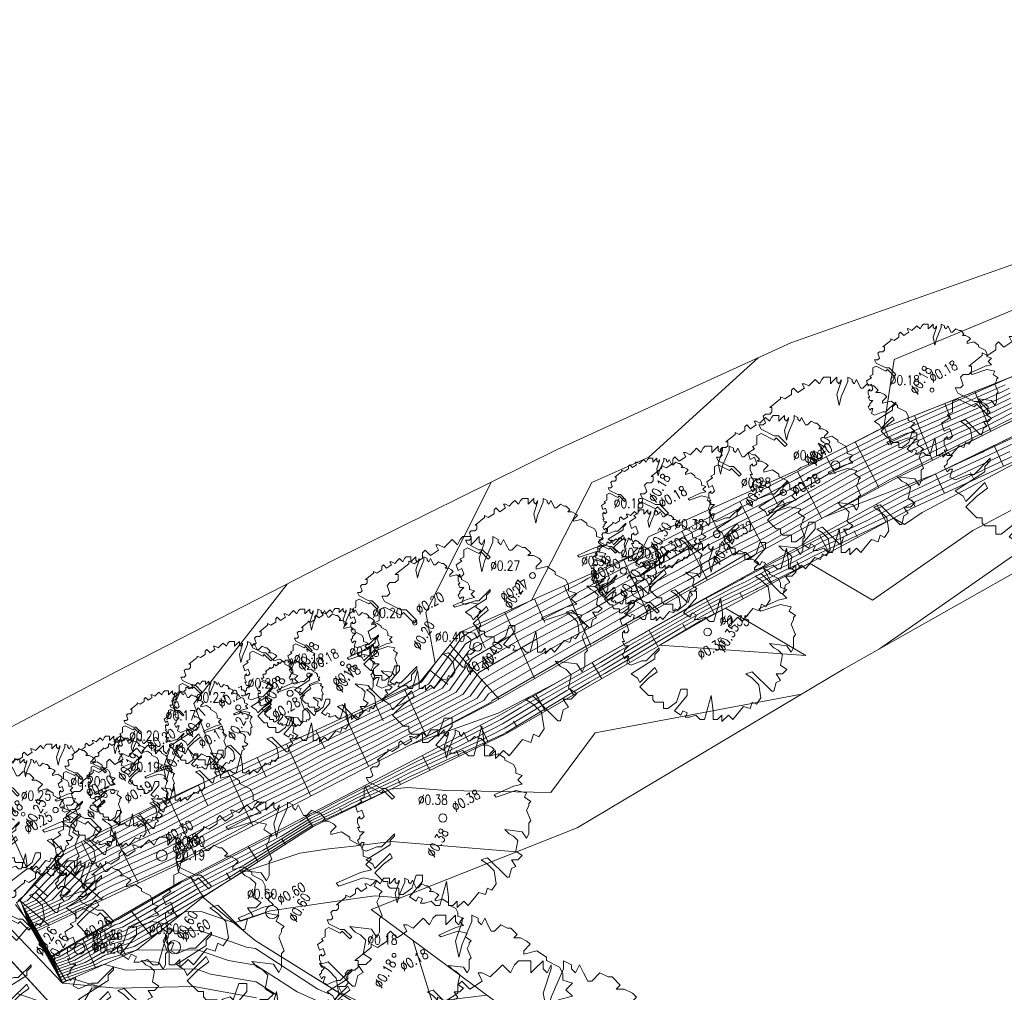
# Model space of a CAD drawing. Header units: metres. Extents: x 3490449 to 3490968, y 5754217 to 5754743.
# Tile 56 of 212: x 3490770 to 3490816, y 5754393 to 5754438. Entities that reach past the tile are written whole.
import ezdxf

# ---------------------------------------------------------------- set-up
doc = ezdxf.new("R2010")
doc.units = ezdxf.units.M
doc.header["$LTSCALE"] = 0.25
doc.linetypes.add('Kartierung-07$0$AUSGEZOGEN', pattern=[0])
for name, color, linetype, lineweight, true_color in [('Kartierung-07$0$$BOESCHUNG', 7, 'Continuous', 18, 0x82563a), ('Kartierung-07$0$$BRUCH', 7, 'Continuous', 18, 0x82563a), ('Kartierung-07$0$$HOEHEN_Haupt', 7, 'Continuous', 18, 0x82563a), ('Kartierung-07$0$$HOEHEN_Mittel', 7, 'Continuous', 18, 0x82563a), ('Kartierung-07$0$B_Baum', 7, 'Continuous', 18, 0x82563a), ('Kartierung-07$0$B_Befestigt', 7, 'Continuous', 18, 0x82563a), ('Kartierung-07$0$B_Boeschung_OK', 7, 'Continuous', 18, 0x82563a), ('Kartierung-07$0$B_Boeschung_UK', 7, 'Continuous', 18, 0x82563a), ('Kartierung-07$0$B_Boeschungschraffur', 7, 'Continuous', 18, 0x82563a), ('Kartierung-07$0$B_Gelaendeknick', 7, 'Continuous', 18, 0x82563a), ('Kartierung-07$0$B_Mauer', 7, 'Kartierung-07$0$AUSGEZOGEN', 18, 0x82563a), ('Kartierung-07$0$B_Schrift_Baum', 7, 'Continuous', 18, 0x82563a), ('Kartierung-07$0$B_Schrift_Baum_30Grad', 7, 'Continuous', 18, 0x82563a), ('Kartierung-07$0$B_Schrift_Baum_60Grad', 7, 'Continuous', 18, 0x82563a), ('Kartierung-07$0$Hilfe_DGM', 7, 'Continuous', 18, 0x82563a)]:
    doc.layers.add(name, color=color, linetype=linetype, lineweight=lineweight, true_color=true_color)
doc.styles.add('Kartierung-07$0$STANDARD', font='romans.shx', dxfattribs={"width": 0.8})

# ---------------------------------------------------------------- blocks, each defined once
blk = doc.blocks.new('Kartierung-07$0$B_Baum')
at = {"layer": 'Kartierung-07$0$B_Baum'}
blk.add_lwpolyline([(-0.4417, -0.1918), (-0.4667, -0.1793), (-0.4542, -0.1418), (-0.4667, -0.1418), (-0.4792, -0.1543), (-0.4917, -0.1293), (-0.4792, -0.1168), (-0.4792, -0.1043), (-0.4542, -0.0793), (-0.4792, -0.0793), (-0.4917, -0.0543), (-0.4792, -0.0543), (-0.4917, -0.0293), (-0.4917, -0.0043), (-0.4792, 0.0082), (-0.4792, -0.0043), (-0.4667, -0.0043), (-0.4542, 0.0082), (-0.4667, 0.0457), (-0.4917, 0.0332), (-0.5042, 0.0707), (-0.4667, 0.0957), (-0.4792, 0.1082), (-0.4542, 0.1207), (-0.4542, 0.1457), (-0.4542, 0.1707), (-0.4292, 0.1832), (-0.3542, 0.1457), (-0.3417, 0.1582), (-0.2917, 0.1082), (-0.2792, 0.1207), (-0.3292, 0.1707), (-0.3542, 0.1707), (-0.4292, 0.2082), (-0.4417, 0.2332), (-0.4167, 0.2332), (-0.4042, 0.2457), (-0.4167, 0.2832), (-0.4042, 0.2957), (-0.3792, 0.2957), (-0.3667, 0.3082), (-0.3667, 0.3332), (-0.3792, 0.3332), (-0.3167, 0.3832), (-0.3167, 0.3957), (-0.2917, 0.3832), (-0.2542, 0.4082), (-0.2542, 0.4332), (-0.2417, 0.4457), (-0.2167, 0.4207), (-0.1792, 0.4457), (-0.1917, 0.4707), (-0.1792, 0.4707), (-0.1542, 0.4582), (-0.1292, 0.4832), (-0.1167, 0.4957), (-0.0917, 0.4707), (-0.0792, 0.4957), (-0.0667, 0.5082), (-0.0292, 0.5082), (-0.0292, 0.4707), (-0.0167, 0.4832), (0.0083, 0.5082), (0.0083, 0.4832), (0.0208, 0.4707), (0.0333, 0.4957), (0.0333, 0.4832), (0.0083, 0.4082), (0.0208, 0.3457), (0.0333, 0.3957), (0.0708, 0.4832), (0.0708, 0.5082), (0.0958, 0.4957), (0.0958, 0.4832), (0.1083, 0.4707), (0.1208, 0.4957), (0.1333, 0.4707), (0.1458, 0.4457), (0.1583, 0.4457), (0.1833, 0.4707), (0.2083, 0.4582), (0.2208, 0.4582), (0.2458, 0.4332), (0.2333, 0.4207), (0.2583, 0.4207), (0.2833, 0.4082), (0.2958, 0.3957), (0.2708, 0.3707), (0.2708, 0.3582), (0.3208, 0.3707), (0.3583, 0.3457), (0.3583, 0.3332), (0.4083, 0.3082), (0.4208, 0.2832), (0.4208, 0.2582), (0.4583, 0.2457), (0.4333, 0.2207), (0.4583, 0.1957), (0.4083, 0.1832), (0.2958, 0.1332), (0.3083, 0.1207), (0.4208, 0.1582), (0.4833, 0.1457), (0.4708, 0.1207), (0.5083, 0.0957), (0.4958, 0.0832), (0.4958, 0.0707), (0.4833, 0.0457), (0.5083, -0.0168), (0.4958, -0.0293), (0.4958, -0.0918), (0.4833, -0.1168), (0.4583, -0.0793), (0.3583, -0.0668), (0.3833, -0.0918), (0.4083, -0.1043), (0.4333, -0.1293), (0.4208, -0.1918), (0.4583, -0.2168), (0.4333, -0.2418), (0.3958, -0.2418), (0.4208, -0.2793), (0.3958, -0.2918), (0.3833, -0.3418), (0.3708, -0.3418), (0.2583, -0.2293), (0.2208, -0.2418), (0.2583, -0.2668), (0.2958, -0.3043), (0.3083, -0.3793), (0.2833, -0.4168), (0.2583, -0.4043), (0.2458, -0.4418), (0.2083, -0.4293), (0.1458, -0.5043), (0.1208, -0.4793), (0.0833, -0.5168), (0.0833, -0.4793), (0.0583, -0.5043), (0.0333, -0.5043), (0.0333, -0.4543), (0.0208, -0.3668), (-0.0167, -0.5043), (-0.0417, -0.5043), (-0.0667, -0.4793), (-0.1042, -0.4918), (-0.1292, -0.4918), (-0.1167, -0.4668), (-0.1417, -0.4543), (-0.1542, -0.4793), (-0.1917, -0.4543), (-0.1167, -0.3668), (-0.1167, -0.3293), (-0.1542, -0.3293), (-0.1792, -0.4043), (-0.2292, -0.4418), (-0.2542, -0.4418), (-0.2542, -0.4043), (-0.3042, -0.4043), (-0.3167, -0.3918), (-0.3167, -0.3668), (-0.3417, -0.3668), (-0.3917, -0.3168), (-0.3417, -0.2668), (-0.2917, -0.2293), (-0.3042, -0.2043), (-0.3917, -0.2918), (-0.4042, -0.2668), (-0.4417, -0.2418), (-0.3042, -0.1543), (-0.3042, -0.1293), (-0.2792, -0.1043), (-0.2792, -0.0918), (-0.3542, -0.1668), (-0.3792, -0.1668), (-0.4417, -0.1918)], dxfattribs=at)

msp = doc.modelspace()

# ---------------------------------------------------------------- linework, layer by layer
at = {"layer": 'Kartierung-07$0$$BOESCHUNG', "ltscale": 0.02}
for p, q in [((3490814.542, 5754420.895), (3490815.277, 5754419.051)), ((3490813.148, 5754420.34), (3490813.437, 5754419.615)), ((3490811.755, 5754419.785), (3490812.581, 5754417.711)), ((3490810.361, 5754419.23), (3490810.684, 5754418.42)), ((3490809.015, 5754418.571), (3490810.108, 5754416.454)), ((3490815.863, 5754417.444), (3490815.424, 5754418.397)), ((3490807.682, 5754417.883), (3490808.092, 5754417.09)), ((3490806.349, 5754417.195), (3490807.468, 5754415.027)), ((3490814.501, 5754416.816), (3490814.343, 5754417.158)), ((3490813.139, 5754416.189), (3490812.726, 5754417.085)), ((3490805.017, 5754416.507), (3490805.435, 5754415.695)), ((3490803.684, 5754415.819), (3490804.829, 5754413.601)), ((3490811.777, 5754415.561), (3490811.628, 5754415.882)), ((3490810.45, 5754414.862), (3490810.003, 5754415.694)), ((3490802.351, 5754415.131), (3490802.779, 5754414.301)), ((3490801.018, 5754414.443), (3490802.189, 5754412.174)), ((3490809.128, 5754414.153), (3490808.965, 5754414.456)), ((3490807.806, 5754413.443), (3490807.373, 5754414.251)), ((3490799.681, 5754413.763), (3490800.076, 5754412.878)), ((3490798.311, 5754413.151), (3490799.441, 5754410.623)), ((3490805.163, 5754412.025), (3490804.742, 5754412.808)), ((3490806.484, 5754412.734), (3490806.326, 5754413.029)), ((3490796.942, 5754412.539), (3490797.382, 5754411.554)), ((3490795.572, 5754411.927), (3490796.823, 5754409.127)), ((3490794.203, 5754411.316), (3490794.688, 5754410.229)), ((3490802.519, 5754410.607), (3490802.112, 5754411.366)), ((3490803.841, 5754411.316), (3490803.688, 5754411.601)), ((3490792.833, 5754410.704), (3490794.206, 5754407.631)), ((3490791.464, 5754410.092), (3490791.934, 5754409.04)), ((3490799.911, 5754409.124), (3490799.481, 5754409.872)), ((3490801.212, 5754409.872), (3490801.053, 5754410.147)), ((3490790.307, 5754409.203), (3490792.583, 5754406.686)), ((3490798.611, 5754408.376), (3490798.451, 5754408.655)), ((3490797.311, 5754407.629), (3490796.876, 5754408.385)), ((3490789.366, 5754408.035), (3490790.208, 5754407.357)), ((3490788.202, 5754407.153), (3490789.223, 5754404.958)), ((3490796.01, 5754406.881), (3490795.848, 5754407.162)), ((3490794.71, 5754406.133), (3490794.27, 5754406.898)), ((3490786.842, 5754406.52), (3490787.229, 5754405.688)), ((3490785.482, 5754405.887), (3490786.553, 5754403.585)), ((3490792.078, 5754404.697), (3490791.702, 5754405.476)), ((3490793.409, 5754405.386), (3490793.246, 5754405.67)), ((3490784.122, 5754405.255), (3490784.527, 5754404.383)), ((3490782.762, 5754404.622), (3490783.883, 5754402.212)), ((3490781.402, 5754403.989), (3490781.826, 5754403.077)), ((3490789.376, 5754403.394), (3490789.041, 5754404.086)), ((3490790.727, 5754404.046), (3490790.595, 5754404.318)), ((3490780.041, 5754403.356), (3490781.213, 5754400.838)), ((3490778.681, 5754402.724), (3490779.124, 5754401.772)), ((3490786.674, 5754402.09), (3490786.381, 5754402.697)), ((3490788.025, 5754402.742), (3490787.909, 5754402.982)), ((3490777.321, 5754402.091), (3490778.543, 5754399.465)), ((3490775.973, 5754401.435), (3490776.456, 5754400.469)), ((3490783.974, 5754400.783), (3490783.659, 5754401.276)), ((3490785.323, 5754401.438), (3490785.222, 5754401.647)), ((3490774.631, 5754400.764), (3490775.921, 5754398.186)), ((3490773.29, 5754400.092), (3490773.761, 5754399.15)), ((3490781.446, 5754399.167), (3490780.989, 5754399.882)), ((3490782.71, 5754399.975), (3490782.567, 5754400.198)), ((3490772.063, 5754399.275), (3490774.26, 5754397.403)), ((3490780.182, 5754398.359), (3490779.987, 5754398.665)), ((3490771.09, 5754398.134), (3490771.712, 5754397.604)), ((3490778.918, 5754397.551), (3490778.32, 5754398.488)), ((3490770.451, 5754397.384), (3490771.793, 5754396.241)), ((3490776.575, 5754395.679), (3490775.574, 5754396.928)), ((3490777.746, 5754396.616), (3490777.429, 5754397.012)), ((3490773.955, 5754394.262), (3490773.348, 5754395.646)), ((3490775.329, 5754394.865), (3490775.08, 5754395.433))]:
    msp.add_line(p, q, dxfattribs=at)
at = {"layer": 'Kartierung-07$0$$BRUCH', "ltscale": 0.02}
for p, q in [((3490822.137, 5754423.922), (3490810.056, 5754419.108)), ((3490810.773, 5754416.813), (3490821.825, 5754422.304)), ((3490823.287, 5754422.219), (3490811.092, 5754416.291)), ((3490811.608, 5754415.483), (3490823.058, 5754420.76)), ((3490810.056, 5754419.108), (3490799.837, 5754413.833)), ((3490801.563, 5754411.836), (3490810.773, 5754416.813)), ((3490811.092, 5754416.291), (3490801.781, 5754411.184)), ((3490802.094, 5754410.379), (3490811.608, 5754415.483)), ((3490799.837, 5754413.833), (3490790.775, 5754409.784)), ((3490792.279, 5754406.53), (3490801.563, 5754411.836)), ((3490801.781, 5754411.184), (3490792.582, 5754405.935)), ((3490792.918, 5754405.103), (3490802.094, 5754410.379)), ((3490790.775, 5754409.784), (3490788.928, 5754407.491)), ((3490788.928, 5754407.491), (3490776.78, 5754401.839)), ((3490777.524, 5754398.941), (3490792.279, 5754406.53)), ((3490792.582, 5754405.935), (3490777.919, 5754398.279)), ((3490783.999, 5754400.799), (3490792.918, 5754405.103)), ((3490776.78, 5754401.839), (3490772.364, 5754399.629)), ((3490778.893, 5754397.535), (3490783.999, 5754400.799)), ((3490772.364, 5754399.629), (3490770.451, 5754397.384)), ((3490771.251, 5754395.985), (3490777.524, 5754398.941)), ((3490777.919, 5754398.279), (3490771.965, 5754394.849)), ((3490770.451, 5754397.384), (3490770.295, 5754397.295)), ((3490770.295, 5754397.295), (3490772.426, 5754393.57)), ((3490775.837, 5754395.088), (3490778.893, 5754397.535)), ((3490778.893, 5754397.535), (3490781.319, 5754395.544)), ((3490772.426, 5754393.57), (3490769.791, 5754396.325)), ((3490768.557, 5754396.196), (3490771.817, 5754392.67)), ((3490771.251, 5754395.985), (3490771.917, 5754394.821)), ((3490781.319, 5754395.544), (3490788.247, 5754391.222)), ((3490772.582, 5754393.659), (3490775.837, 5754395.088)), ((3490771.965, 5754394.849), (3490771.917, 5754394.821)), ((3490771.917, 5754394.821), (3490772.582, 5754393.659)), ((3490772.426, 5754393.57), (3490772.582, 5754393.659)), ((3490774.917, 5754393.341), (3490772.426, 5754393.57)), ((3490778.489, 5754393.413), (3490774.917, 5754393.341)), ((3490781.382, 5754392.895), (3490778.489, 5754393.413))]:
    msp.add_line(p, q, dxfattribs=at)
at = {"layer": 'Kartierung-07$0$$HOEHEN_Haupt', "ltscale": 0.02}
for points in [[(3490818.46, 5754425.556), (3490810.821, 5754422.371), (3490810.345, 5754419.223), (3490810.081, 5754419.106), (3490810.071, 5754419.101), (3490810.06, 5754419.096), (3490807.367, 5754417.72), (3490806.502, 5754417.38), (3490806.4, 5754417.287), (3490799.471, 5754414.184), (3490799.128, 5754413.516), (3490796.673, 5754412.249), (3490796.388, 5754412.084), (3490791.795, 5754409.684), (3490791.026, 5754409.241), (3490789.637, 5754407.288), (3490788.865, 5754406.878), (3490788.252, 5754406.553), (3490783.63, 5754404.293), (3490783.386, 5754404.164), (3490783.055, 5754403.987), (3490778.811, 5754401.91), (3490777.009, 5754400.948), (3490776.057, 5754400.517), (3490773.022, 5754398.924), (3490771.562, 5754397.406), (3490770.673, 5754396.996), (3490770.947, 5754396.257), (3490771.149, 5754395.906), (3490771.222, 5754395.777), (3490771.319, 5754395.609), (3490771.426, 5754395.424), (3490771.659, 5754395.017), (3490771.753, 5754394.855), (3490771.803, 5754394.768), (3490771.808, 5754394.759), (3490772.27, 5754393.953), (3490772.38, 5754394.012), (3490772.395, 5754394.021), (3490773.71, 5754394.479), (3490774.373, 5754394.863), (3490775.729, 5754395.266), (3490776.09, 5754395.475), (3490776.948, 5754395.978), (3490778.742, 5754395.994), (3490780.914, 5754395.239), (3490781.328, 5754395.169), (3490784.207, 5754393.3), (3490784.71, 5754393.076)], [(3490816.192, 5754420.591), (3490815.49, 5754420.238), (3490812.592, 5754418.956), (3490811.523, 5754418.417), (3490810.442, 5754417.872), (3490808.791, 5754417.029), (3490807.065, 5754416.039), (3490806.627, 5754415.788), (3490805.292, 5754415.023), (3490802.439, 5754413.568), (3490800.857, 5754412.652), (3490799.598, 5754412.002), (3490796.709, 5754410.335), (3490794.885, 5754409.382), (3490791.787, 5754407.594), (3490791.242, 5754406.827), (3490788.721, 5754405.49), (3490786.723, 5754404.43), (3490785.051, 5754403.612), (3490784.361, 5754403.245), (3490783.422, 5754402.746), (3490781.936, 5754402.018), (3490777.361, 5754399.577), (3490774.945, 5754398.482), (3490773.932, 5754397.951), (3490773.444, 5754397.444), (3490771.049, 5754396.339), (3490771.145, 5754396.08), (3490771.215, 5754395.957), (3490771.241, 5754395.912), (3490771.496, 5754395.472), (3490771.531, 5754395.41), (3490771.609, 5754395.274), (3490771.853, 5754394.852), (3490771.869, 5754394.824), (3490771.883, 5754394.801), (3490772.029, 5754394.547), (3490772.063, 5754394.565), (3490772.101, 5754394.587), (3490772.516, 5754394.732), (3490774.764, 5754396.032), (3490775.188, 5754396.158), (3490777.353, 5754397.412), (3490778.316, 5754397.975), (3490778.415, 5754398.026), (3490781.671, 5754399.69), (3490783.915, 5754401.083), (3490784.659, 5754401.428), (3490785.341, 5754401.779), (3490785.998, 5754402.118), (3490787.717, 5754402.906), (3490788.495, 5754403.306), (3490788.643, 5754403.381), (3490791.716, 5754404.778), (3490792.821, 5754405.342), (3490795.696, 5754407.077), (3490797.389, 5754408.036), (3490800.01, 5754409.607), (3490801.963, 5754410.715), (3490802.793, 5754411.157), (3490804.285, 5754411.883), (3490804.491, 5754411.992), (3490804.805, 5754412.159), (3490806.526, 5754412.989), (3490806.834, 5754413.152), (3490807.052, 5754413.267), (3490810.793, 5754415.046), (3490811.297, 5754414.748), (3490812.1, 5754415.308), (3490815.105, 5754416.894), (3490817.337, 5754418.072)]]:
    msp.add_lwpolyline(points, dxfattribs=at)
at = {"layer": 'Kartierung-07$0$$HOEHEN_Mittel', "ltscale": 0.02}
for points in [[(3490784.59, 5754392.57), (3490783.256, 5754393.164), (3490781.346, 5754394.403), (3490780.086, 5754394.616), (3490778.656, 5754395.113), (3490775.837, 5754395.088), (3490774.295, 5754394.629), (3490773.948, 5754394.429), (3490772.453, 5754393.907), (3490772.443, 5754393.901), (3490772.319, 5754393.834), (3490771.793, 5754394.75), (3490771.79, 5754394.756), (3490771.733, 5754394.855), (3490771.669, 5754394.966), (3490771.405, 5754395.427), (3490771.284, 5754395.637), (3490771.219, 5754395.75), (3490771.135, 5754395.895), (3490770.907, 5754396.292), (3490770.598, 5754397.128), (3490771.185, 5754397.399), (3490772.841, 5754399.119), (3490776.279, 5754400.924), (3490776.938, 5754401.222), (3490778.186, 5754401.888), (3490782.981, 5754404.236), (3490783.191, 5754404.347), (3490783.346, 5754404.429), (3490788.558, 5754406.977), (3490788.893, 5754407.155), (3490789.316, 5754407.38), (3490790.874, 5754409.57), (3490791.177, 5754409.745), (3490794.066, 5754411.254), (3490795.888, 5754414.803), (3490796.855, 5754416.688), (3490799.481, 5754417.864), (3490804.53, 5754422.451)], [(3490832.926, 5754418.048), (3490832.171, 5754421.729), (3490830.737, 5754421.371), (3490828.874, 5754420.391), (3490825.789, 5754419.482), (3490824.929, 5754419.054), (3490824.635, 5754418.904), (3490818.452, 5754414.521), (3490817.677, 5754414.112), (3490817.298, 5754413.911), (3490816.786, 5754413.642), (3490810.141, 5754409.01)], [(3490816.096, 5754421.513), (3490810.583, 5754419.076), (3490810.361, 5754418.964), (3490810.136, 5754418.851), (3490806.961, 5754417.229), (3490806.62, 5754417.033), (3490806.533, 5754416.984), (3490806.27, 5754416.832), (3490800.297, 5754413.786), (3490800.018, 5754413.624), (3490797.258, 5754412.2), (3490796.452, 5754411.734), (3490792.413, 5754409.624), (3490791.178, 5754408.911), (3490789.958, 5754407.196), (3490788.836, 5754406.6), (3490787.946, 5754406.128), (3490783.914, 5754404.157), (3490783.581, 5754403.98), (3490783.128, 5754403.739), (3490779.436, 5754401.931), (3490777.079, 5754400.674), (3490775.835, 5754400.11), (3490773.204, 5754398.73), (3490771.938, 5754397.414), (3490770.748, 5754396.865), (3490770.987, 5754396.222), (3490771.162, 5754395.916), (3490771.226, 5754395.804), (3490771.355, 5754395.582), (3490771.447, 5754395.421), (3490771.649, 5754395.069), (3490771.773, 5754394.854), (3490771.816, 5754394.779), (3490771.823, 5754394.767), (3490772.222, 5754394.071), (3490772.317, 5754394.123), (3490772.336, 5754394.134), (3490773.471, 5754394.53), (3490774.451, 5754395.097), (3490775.621, 5754395.445), (3490776.342, 5754395.863), (3490778.06, 5754396.868), (3490778.828, 5754396.874), (3490780.337, 5754396.35), (3490782.013, 5754396.904), (3490786.273, 5754397.53), (3490786.501, 5754397.556), (3490786.85, 5754397.597), (3490788.005, 5754397.503)], [(3490815.944, 5754421.195), (3490811.085, 5754419.046), (3490810.651, 5754418.828), (3490810.213, 5754418.606), (3490807.418, 5754417.179), (3490806.731, 5754416.785), (3490806.557, 5754416.685), (3490806.025, 5754416.38), (3490800.833, 5754413.731), (3490800.228, 5754413.381), (3490797.843, 5754412.15), (3490796.516, 5754411.385), (3490793.031, 5754409.563), (3490791.331, 5754408.582), (3490790.279, 5754407.103), (3490788.807, 5754406.322), (3490787.64, 5754405.703), (3490784.198, 5754404.021), (3490783.776, 5754403.796), (3490783.202, 5754403.491), (3490780.061, 5754401.953), (3490777.15, 5754400.4), (3490775.612, 5754399.703), (3490773.386, 5754398.535), (3490772.315, 5754397.421), (3490770.823, 5754396.733), (3490771.026, 5754396.186), (3490771.175, 5754395.926), (3490771.23, 5754395.831), (3490771.39, 5754395.554), (3490771.468, 5754395.418), (3490771.639, 5754395.12), (3490771.793, 5754394.854), (3490771.829, 5754394.79), (3490771.838, 5754394.776), (3490772.174, 5754394.19), (3490772.253, 5754394.233), (3490772.277, 5754394.247), (3490773.232, 5754394.581), (3490774.53, 5754395.331), (3490775.513, 5754395.623), (3490776.595, 5754396.25), (3490778.849, 5754397.569), (3490778.856, 5754397.573), (3490779.107, 5754397.701), (3490780.691, 5754398.684), (3490783.373, 5754399.572), (3490784.715, 5754399.769), (3490785.856, 5754399.902), (3490787.604, 5754400.105), (3490793.378, 5754399.637)], [(3490816.144, 5754421.052), (3490815.793, 5754420.876), (3490811.587, 5754419.016), (3490810.942, 5754418.691), (3490810.289, 5754418.362), (3490807.876, 5754417.129), (3490806.842, 5754416.536), (3490806.58, 5754416.386), (3490805.781, 5754415.928), (3490801.368, 5754413.677), (3490800.438, 5754413.138), (3490798.428, 5754412.101), (3490796.58, 5754411.035), (3490793.649, 5754409.503), (3490791.483, 5754408.253), (3490790.6, 5754407.011), (3490788.778, 5754406.045), (3490787.334, 5754405.279), (3490784.482, 5754403.885), (3490783.971, 5754403.613), (3490783.275, 5754403.242), (3490780.686, 5754401.975), (3490777.22, 5754400.125), (3490775.39, 5754399.296), (3490773.568, 5754398.34), (3490772.691, 5754397.429), (3490770.898, 5754396.602), (3490771.066, 5754396.151), (3490771.189, 5754395.937), (3490771.234, 5754395.858), (3490771.425, 5754395.527), (3490771.489, 5754395.416), (3490771.629, 5754395.172), (3490771.813, 5754394.853), (3490771.843, 5754394.802), (3490771.853, 5754394.784), (3490772.125, 5754394.309), (3490772.19, 5754394.344), (3490772.218, 5754394.361), (3490772.994, 5754394.631), (3490774.608, 5754395.565), (3490775.404, 5754395.801), (3490776.848, 5754396.637), (3490778.671, 5754397.704), (3490778.709, 5754397.724), (3490779.962, 5754398.364), (3490783.981, 5754400.859), (3490785.315, 5754401.477), (3490785.41, 5754401.526), (3490785.502, 5754401.574), (3490787.567, 5754402.521), (3490788.357, 5754402.612), (3490790.152, 5754402.467), (3490794.961, 5754402.368), (3490797.009, 5754405.135), (3490806.53, 5754406.912)], [(3490816.168, 5754420.822), (3490815.642, 5754420.557), (3490812.09, 5754418.986), (3490811.232, 5754418.554), (3490810.366, 5754418.117), (3490808.334, 5754417.079), (3490806.954, 5754416.288), (3490806.603, 5754416.087), (3490805.536, 5754415.475), (3490801.904, 5754413.622), (3490800.648, 5754412.895), (3490799.013, 5754412.051), (3490796.645, 5754410.685), (3490794.267, 5754409.443), (3490791.635, 5754407.923), (3490790.921, 5754406.919), (3490788.75, 5754405.767), (3490787.029, 5754404.854), (3490784.766, 5754403.748), (3490784.166, 5754403.429), (3490783.349, 5754402.994), (3490781.311, 5754401.996), (3490777.29, 5754399.851), (3490775.167, 5754398.889), (3490773.75, 5754398.145), (3490773.068, 5754397.437), (3490770.974, 5754396.47), (3490771.105, 5754396.116), (3490771.202, 5754395.947), (3490771.237, 5754395.885), (3490771.46, 5754395.499), (3490771.51, 5754395.413), (3490771.619, 5754395.223), (3490771.833, 5754394.853), (3490771.856, 5754394.813), (3490771.868, 5754394.793), (3490772.077, 5754394.428), (3490772.127, 5754394.455), (3490772.16, 5754394.474), (3490772.755, 5754394.682), (3490774.686, 5754395.798), (3490775.296, 5754395.98), (3490777.1, 5754397.024), (3490778.494, 5754397.84), (3490778.562, 5754397.875), (3490780.817, 5754399.027), (3490783.948, 5754400.971), (3490784.987, 5754401.453), (3490785.375, 5754401.653), (3490785.75, 5754401.846), (3490788.115, 5754402.93), (3490788.476, 5754403.115), (3490788.544, 5754403.151), (3490792.726, 5754405.051), (3490792.903, 5754405.141), (3490796.751, 5754407.464), (3490797.457, 5754407.864), (3490800.94, 5754409.952), (3490802.022, 5754410.565), (3490802.481, 5754410.81), (3490804.425, 5754411.755), (3490804.504, 5754411.797), (3490804.624, 5754411.861), (3490806.846, 5754412.932), (3490806.851, 5754412.934), (3490806.854, 5754412.936), (3490806.909, 5754412.962), (3490809.818, 5754411.251), (3490814.443, 5754414.475), (3490816.201, 5754415.403)], [(3490816.216, 5754420.36), (3490815.339, 5754419.919), (3490813.094, 5754418.926), (3490811.813, 5754418.281), (3490810.518, 5754417.628), (3490809.249, 5754416.979), (3490807.176, 5754415.791), (3490806.65, 5754415.489), (3490805.048, 5754414.571), (3490802.974, 5754413.513), (3490801.067, 5754412.409), (3490800.183, 5754411.953), (3490796.773, 5754409.986), (3490795.503, 5754409.322), (3490791.94, 5754407.264), (3490791.563, 5754406.735), (3490788.692, 5754405.212), (3490786.417, 5754404.005), (3490785.335, 5754403.476), (3490784.556, 5754403.062), (3490783.496, 5754402.498), (3490782.561, 5754402.04), (3490777.431, 5754399.303), (3490774.722, 5754398.075), (3490774.114, 5754397.756), (3490773.821, 5754397.452), (3490771.124, 5754396.207), (3490771.184, 5754396.045), (3490771.228, 5754395.968), (3490771.245, 5754395.939), (3490771.531, 5754395.444), (3490771.552, 5754395.407), (3490771.599, 5754395.326), (3490771.873, 5754394.852), (3490771.882, 5754394.836), (3490771.897, 5754394.81), (3490771.98, 5754394.665), (3490772, 5754394.676), (3490772.042, 5754394.701), (3490772.278, 5754394.783), (3490774.842, 5754396.266), (3490775.08, 5754396.337), (3490777.606, 5754397.799), (3490778.139, 5754398.111), (3490778.268, 5754398.177), (3490782.526, 5754400.354), (3490783.882, 5754401.195), (3490784.331, 5754401.403), (3490785.306, 5754401.905), (3490786.246, 5754402.39), (3490787.319, 5754402.882), (3490788.515, 5754403.496), (3490788.741, 5754403.612), (3490790.706, 5754404.505), (3490792.74, 5754405.543), (3490794.64, 5754406.69), (3490797.321, 5754408.208), (3490799.08, 5754409.262), (3490801.905, 5754410.865), (3490803.105, 5754411.505), (3490804.145, 5754412.01), (3490804.477, 5754412.187), (3490804.987, 5754412.458), (3490806.206, 5754413.046), (3490806.817, 5754413.369), (3490807.25, 5754413.599), (3490810.72, 5754415.248), (3490811.498, 5754415.656), (3490811.758, 5754415.778), (3490814.375, 5754417.008), (3490814.856, 5754417.233), (3490814.971, 5754417.287), (3490816.754, 5754418.125)], [(3490816.24, 5754420.13), (3490815.188, 5754419.6), (3490813.596, 5754418.896), (3490812.104, 5754418.144), (3490810.595, 5754417.383), (3490809.707, 5754416.929), (3490807.288, 5754415.543), (3490806.674, 5754415.191), (3490804.803, 5754414.118), (3490803.51, 5754413.458), (3490801.277, 5754412.166), (3490800.767, 5754411.903), (3490796.838, 5754409.636), (3490796.121, 5754409.261), (3490792.092, 5754406.935), (3490791.884, 5754406.643), (3490788.664, 5754404.935), (3490786.111, 5754403.58), (3490785.619, 5754403.34), (3490784.75, 5754402.878), (3490783.569, 5754402.249), (3490783.186, 5754402.062), (3490777.501, 5754399.029), (3490774.5, 5754397.668), (3490774.296, 5754397.561), (3490774.197, 5754397.459), (3490771.199, 5754396.076), (3490771.224, 5754396.009), (3490771.242, 5754395.978), (3490771.248, 5754395.966), (3490771.566, 5754395.417), (3490771.573, 5754395.404), (3490771.589, 5754395.377), (3490771.894, 5754394.851), (3490771.896, 5754394.847), (3490771.912, 5754394.818), (3490771.932, 5754394.784), (3490771.937, 5754394.787), (3490771.983, 5754394.814), (3490772.039, 5754394.833), (3490774.921, 5754396.5), (3490774.972, 5754396.515), (3490777.858, 5754398.186), (3490777.962, 5754398.246), (3490778.121, 5754398.328), (3490783.381, 5754401.017), (3490783.849, 5754401.307), (3490784.004, 5754401.379), (3490785.271, 5754402.032), (3490786.494, 5754402.662), (3490786.922, 5754402.858), (3490788.535, 5754403.686), (3490788.84, 5754403.843), (3490789.696, 5754404.232), (3490792.659, 5754405.744), (3490793.585, 5754406.303), (3490797.252, 5754408.38), (3490798.149, 5754408.918), (3490801.847, 5754411.015), (3490803.417, 5754411.853), (3490804.005, 5754412.138), (3490804.464, 5754412.382), (3490805.168, 5754412.757), (3490805.886, 5754413.103), (3490806.8, 5754413.587), (3490807.448, 5754413.93), (3490809.596, 5754414.951), (3490811.358, 5754415.875), (3490811.948, 5754416.151), (3490813.687, 5754416.968), (3490814.701, 5754417.443), (3490814.944, 5754417.557), (3490816.161, 5754418.128)], [(3490816.264, 5754419.899), (3490815.037, 5754419.281), (3490814.098, 5754418.866), (3490812.394, 5754418.007), (3490810.671, 5754417.138), (3490810.164, 5754416.879), (3490807.399, 5754415.294), (3490806.697, 5754414.892), (3490804.559, 5754413.666), (3490804.045, 5754413.404), (3490801.487, 5754411.923), (3490801.352, 5754411.854), (3490796.902, 5754409.286), (3490796.739, 5754409.201), (3490792.244, 5754406.606), (3490792.205, 5754406.551), (3490788.635, 5754404.657), (3490788.55, 5754404.612), (3490788.604, 5754404.628), (3490788.633, 5754404.638), (3490788.641, 5754404.641), (3490789.01, 5754404.777), (3490792.528, 5754406.041), (3490795.137, 5754407.393), (3490797.184, 5754408.553), (3490797.219, 5754408.573), (3490801.789, 5754411.165), (3490803.73, 5754412.2), (3490803.865, 5754412.266), (3490804.451, 5754412.578), (3490805.35, 5754413.055), (3490805.566, 5754413.16), (3490806.783, 5754413.804), (3490807.646, 5754414.261), (3490808.472, 5754414.654), (3490811.218, 5754416.094), (3490812.138, 5754416.524), (3490812.998, 5754416.929), (3490814.547, 5754417.653), (3490814.917, 5754417.826), (3490815.567, 5754418.132), (3490816.883, 5754418.747)], [(3490816.288, 5754419.668), (3490814.885, 5754418.962), (3490814.6, 5754418.836), (3490812.685, 5754417.871), (3490810.748, 5754416.894), (3490810.622, 5754416.829), (3490807.64, 5754415.12), (3490811.018, 5754416.412), (3490812.234, 5754416.885), (3490812.347, 5754416.936), (3490812.636, 5754417.041), (3490814.392, 5754417.863), (3490814.891, 5754418.096), (3490814.974, 5754418.135), (3490816.731, 5754418.958)], [(3490782.305, 5754393.027), (3490781.364, 5754393.638), (3490779.259, 5754393.992), (3490778.569, 5754394.232), (3490777.211, 5754394.22), (3490776.288, 5754394.197), (3490775.355, 5754394.173), (3490774.351, 5754394.435), (3490774.217, 5754394.396), (3490774.187, 5754394.378), (3490772.512, 5754393.794), (3490772.507, 5754393.791), (3490772.367, 5754393.715), (3490771.778, 5754394.742), (3490771.776, 5754394.745), (3490771.713, 5754394.856), (3490771.679, 5754394.914), (3490771.383, 5754395.429), (3490771.249, 5754395.664), (3490771.215, 5754395.723), (3490771.122, 5754395.885), (3490770.868, 5754396.328), (3490770.522, 5754397.259), (3490770.809, 5754397.391), (3490772.659, 5754399.314), (3490776.502, 5754401.33), (3490776.868, 5754401.496), (3490777.561, 5754401.866), (3490782.908, 5754404.484), (3490782.996, 5754404.531), (3490783.061, 5754404.566), (3490788.864, 5754407.402), (3490788.922, 5754407.433), (3490788.995, 5754407.472), (3490789.621, 5754408.351), (3490789.19, 5754410.684), (3490792.232, 5754416.716)], [(3490782.785, 5754411.999), (3490778.475, 5754406.479), (3490779.7, 5754403.198), (3490776.936, 5754401.844), (3490776.798, 5754401.77), (3490776.724, 5754401.737), (3490772.477, 5754399.508), (3490770.594, 5754397.552), (3490770.374, 5754397.383)], [(3490801.871, 5754410.296), (3490799.997, 5754409.173), (3490806.733, 5754408.698), (3490803.026, 5754410.879), (3490802.169, 5754410.462), (3490802.08, 5754410.415), (3490801.871, 5754410.296)], [(3490769.905, 5754400.797), (3490770.78, 5754398.853), (3490768.834, 5754397.359)], [(3490770.247, 5754397.203), (3490770.69, 5754396.605), (3490770.73, 5754396.628), (3490770.828, 5754396.363), (3490771.109, 5754395.875), (3490771.211, 5754395.696), (3490771.213, 5754395.692), (3490771.362, 5754395.432), (3490771.689, 5754394.863), (3490771.693, 5754394.856), (3490771.763, 5754394.734), (3490771.763, 5754394.733), (3490772.415, 5754393.596), (3490772.57, 5754393.68), (3490772.571, 5754393.681), (3490772.864, 5754393.783), (3490773.708, 5754393.517), (3490774.194, 5754393.407), (3490773.773, 5754393.345), (3490773.241, 5754392.411), (3490772.345, 5754392.277), (3490771.114, 5754391.42), (3490771.628, 5754392.65), (3490770.352, 5754393.075)], [(3490788.612, 5754395.529), (3490789.48, 5754392.704), (3490792.016, 5754393.013)]]:
    msp.add_lwpolyline(points, dxfattribs=at)
at = {"layer": 'Kartierung-07$0$B_Baum'}
for centre, radius in [((3490812.562, 5754420.955, 143.824), 0.09), ((3490808.102, 5754417.486, 143.596), 0.2), ((3490805.698, 5754416.228, 143.618), 0.14), ((3490799.821, 5754415.275, 144.049), 0.09), ((3490802.626, 5754414.303, 143.608), 0.16), ((3490798.319, 5754412.607, 143.903), 0.15), ((3490799.407, 5754412.879, 143.88), 0.15), ((3490794.12, 5754412.392, 144.105), 0.135), ((3490788.683, 5754410.206, 144.229), 0.1), ((3490802.199, 5754409.786, 143.915), 0.175), ((3490791.575, 5754409.107, 143.981), 0.2), ((3490785.342, 5754408.329, 144.224), 0.09), ((3490783.786, 5754407.798, 144.274), 0.09), ((3490782.924, 5754406.958, 144.248), 0.14), ((3490780.534, 5754406.302, 144.344), 0.115), ((3490779.136, 5754405.478, 144.351), 0.085), ((3490777.456, 5754404.535, 144.354), 0.1), ((3490775.563, 5754402.855, 144.34), 0.095), ((3490774.741, 5754402.427, 144.356), 0.1), ((3490770.602, 5754401.374, 144.481), 0.09), ((3490772.097, 5754401.563, 144.317), 0.125), ((3490789.979, 5754401.195, 143.709), 0.19), ((3490777.006, 5754399.459, 143.772), 0.25), ((3490782.094, 5754396.849, 143.893), 0.3), ((3490773.2, 5754395.158, 144.045), 0.25), ((3490777.571, 5754395.233, 144.266), 0.3), ((3490787.724, 5754394.857, 143.815), 0.09)]:
    msp.add_circle(centre, radius, dxfattribs=at)
at = {"layer": 'Kartierung-07$0$B_Befestigt', "ltscale": 0.02}
for points, elevation in [([(3490781.382, 5754392.895), (3490778.489, 5754393.413), (3490774.917, 5754393.341), (3490772.426, 5754393.57), (3490769.791, 5754396.325), (3490767.694, 5754397.341)], 144.297), ([(3490768.557, 5754396.196), (3490771.817, 5754392.67), (3490774.917, 5754392.105), (3490777.136, 5754392.147), (3490779.08, 5754391.987), (3490781.94, 5754391.231), (3490785.031, 5754389.389), (3490793.128, 5754383.589), (3490794.114, 5754382.678), (3490795.61, 5754379.149), (3490795.344, 5754377.209), (3490794.071, 5754372.923), (3490794.146, 5754371.668)], 144.302)]:
    msp.add_lwpolyline(points, dxfattribs=dict(at, elevation=elevation))
at = {"layer": 'Kartierung-07$0$B_Boeschung_OK', "ltscale": 0.02}
for points in [[(3490842.344, 5754438.061), (3490840.13, 5754432.894), (3490839.385, 5754431.001), (3490838.894, 5754430.639), (3490835.301, 5754429.338), (3490828.105, 5754426.518), (3490822.137, 5754423.922), (3490810.056, 5754419.108), (3490799.837, 5754413.833), (3490790.775, 5754409.784), (3490788.928, 5754407.491), (3490776.78, 5754401.839), (3490772.364, 5754399.629), (3490770.451, 5754397.384)], [(3490772.582, 5754393.659), (3490775.837, 5754395.088), (3490778.893, 5754397.535), (3490783.999, 5754400.799), (3490792.918, 5754405.103), (3490802.094, 5754410.379), (3490811.608, 5754415.483), (3490823.058, 5754420.76), (3490830.369, 5754423.73), (3490835.73, 5754425.783), (3490839.015, 5754427.145), (3490839.271, 5754427.138), (3490839.293, 5754426.781), (3490839.293, 5754426.781)]]:
    msp.add_lwpolyline(points, dxfattribs=at)
at = {"layer": 'Kartierung-07$0$B_Boeschung_UK', "ltscale": 0.02}
for points in [[(3490771.251, 5754395.985), (3490777.524, 5754398.941), (3490792.279, 5754406.53), (3490801.563, 5754411.836), (3490810.773, 5754416.813), (3490821.825, 5754422.304), (3490829.246, 5754425.4), (3490835.822, 5754427.796), (3490836.791, 5754428.601), (3490839.135, 5754429.629), (3490839.946, 5754430.563), (3490842.418, 5754434.891)], [(3490839.83, 5754428.028), (3490835.799, 5754427.111), (3490829.545, 5754424.849), (3490823.287, 5754422.219), (3490811.092, 5754416.291), (3490801.781, 5754411.184), (3490792.582, 5754405.935), (3490777.919, 5754398.279), (3490771.965, 5754394.849), (3490771.917, 5754394.821)]]:
    msp.add_lwpolyline(points, dxfattribs=at)
at = {"layer": 'Kartierung-07$0$B_Boeschungschraffur', "ltscale": 0.02}
for p, q in [((3490814.542, 5754420.895), (3490815.277, 5754419.051)), ((3490813.148, 5754420.34), (3490813.437, 5754419.615)), ((3490811.755, 5754419.785), (3490812.581, 5754417.711)), ((3490810.361, 5754419.23), (3490810.684, 5754418.42)), ((3490809.015, 5754418.571), (3490810.108, 5754416.454)), ((3490815.863, 5754417.444), (3490815.424, 5754418.397)), ((3490807.682, 5754417.883), (3490808.092, 5754417.09)), ((3490806.349, 5754417.195), (3490807.468, 5754415.027)), ((3490814.501, 5754416.816), (3490814.343, 5754417.158)), ((3490813.139, 5754416.189), (3490812.726, 5754417.085)), ((3490805.017, 5754416.507), (3490805.435, 5754415.695)), ((3490803.684, 5754415.819), (3490804.829, 5754413.601)), ((3490811.777, 5754415.561), (3490811.628, 5754415.882)), ((3490810.45, 5754414.862), (3490810.003, 5754415.694)), ((3490802.351, 5754415.131), (3490802.779, 5754414.301)), ((3490801.018, 5754414.443), (3490802.189, 5754412.174)), ((3490809.128, 5754414.153), (3490808.965, 5754414.456)), ((3490807.806, 5754413.443), (3490807.373, 5754414.251)), ((3490799.681, 5754413.763), (3490800.076, 5754412.878)), ((3490798.311, 5754413.151), (3490799.441, 5754410.623)), ((3490805.163, 5754412.025), (3490804.742, 5754412.808)), ((3490806.484, 5754412.734), (3490806.326, 5754413.029)), ((3490796.942, 5754412.539), (3490797.382, 5754411.554)), ((3490795.572, 5754411.927), (3490796.823, 5754409.127)), ((3490794.203, 5754411.316), (3490794.688, 5754410.229)), ((3490802.519, 5754410.607), (3490802.112, 5754411.366)), ((3490803.841, 5754411.316), (3490803.688, 5754411.601)), ((3490792.833, 5754410.704), (3490794.206, 5754407.631)), ((3490791.464, 5754410.092), (3490791.934, 5754409.04)), ((3490799.911, 5754409.124), (3490799.481, 5754409.872)), ((3490801.212, 5754409.872), (3490801.053, 5754410.147)), ((3490790.307, 5754409.203), (3490792.583, 5754406.686)), ((3490798.611, 5754408.376), (3490798.451, 5754408.655)), ((3490797.311, 5754407.629), (3490796.876, 5754408.385)), ((3490789.366, 5754408.035), (3490790.208, 5754407.357)), ((3490788.202, 5754407.153), (3490789.223, 5754404.958)), ((3490796.01, 5754406.881), (3490795.848, 5754407.162)), ((3490794.71, 5754406.133), (3490794.27, 5754406.898)), ((3490786.842, 5754406.52), (3490787.229, 5754405.688)), ((3490785.482, 5754405.887), (3490786.553, 5754403.585)), ((3490792.078, 5754404.697), (3490791.702, 5754405.476)), ((3490793.409, 5754405.386), (3490793.246, 5754405.67)), ((3490784.122, 5754405.255), (3490784.527, 5754404.383)), ((3490782.762, 5754404.622), (3490783.883, 5754402.212)), ((3490781.402, 5754403.989), (3490781.826, 5754403.077)), ((3490789.376, 5754403.394), (3490789.041, 5754404.086)), ((3490790.727, 5754404.046), (3490790.595, 5754404.318)), ((3490780.041, 5754403.356), (3490781.213, 5754400.838)), ((3490778.681, 5754402.724), (3490779.124, 5754401.772)), ((3490786.674, 5754402.09), (3490786.381, 5754402.697)), ((3490788.025, 5754402.742), (3490787.909, 5754402.982)), ((3490777.321, 5754402.091), (3490778.543, 5754399.465)), ((3490775.973, 5754401.435), (3490776.456, 5754400.469)), ((3490783.974, 5754400.783), (3490783.659, 5754401.276)), ((3490785.323, 5754401.438), (3490785.222, 5754401.647)), ((3490774.631, 5754400.764), (3490775.921, 5754398.186)), ((3490773.29, 5754400.092), (3490773.761, 5754399.15)), ((3490781.446, 5754399.167), (3490780.989, 5754399.882)), ((3490782.71, 5754399.975), (3490782.567, 5754400.198)), ((3490772.063, 5754399.275), (3490774.26, 5754397.403)), ((3490780.182, 5754398.359), (3490779.987, 5754398.665)), ((3490771.09, 5754398.134), (3490771.712, 5754397.604)), ((3490778.918, 5754397.551), (3490778.32, 5754398.488)), ((3490770.451, 5754397.384), (3490771.793, 5754396.241)), ((3490776.575, 5754395.679), (3490775.574, 5754396.928)), ((3490777.746, 5754396.616), (3490777.429, 5754397.012)), ((3490773.955, 5754394.262), (3490773.348, 5754395.646)), ((3490775.329, 5754394.865), (3490775.08, 5754395.433))]:
    msp.add_line(p, q, dxfattribs=at)
at = {"layer": 'Kartierung-07$0$B_Gelaendeknick', "ltscale": 0.02}
for points, elevation in [([(3490778.893, 5754397.535), (3490781.319, 5754395.544)], 143.825), ([(3490781.319, 5754395.544), (3490788.247, 5754391.222), (3490796.168, 5754384.77), (3490798.938, 5754381.455)], 143.951)]:
    msp.add_lwpolyline(points, dxfattribs=dict(at, elevation=elevation))
at = {"layer": 'Kartierung-07$0$B_Mauer', "ltscale": 0.02}
for p, q in [((3490770.295, 5754397.295), (3490770.451, 5754397.384, 144.295)), ((3490772.426, 5754393.57), (3490772.582, 5754393.659, 144.319))]:
    msp.add_line(p, q, dxfattribs=at)
for points in [[(3490772.426, 5754393.57), (3490770.295, 5754397.295)], [(3490770.451, 5754397.384), (3490771.251, 5754395.985)], [(3490771.251, 5754395.985), (3490771.917, 5754394.821), (3490772.582, 5754393.659)]]:
    msp.add_lwpolyline(points, dxfattribs=at)
at = {"layer": 'Kartierung-07$0$Hilfe_DGM', "ltscale": 0.02}
for points in [[(3490765.374, 5754402.948), (3490774.907, 5754407.957), (3490784.934, 5754413.102), (3490795.26, 5754418.216), (3490806.05, 5754423.145), (3490819.909, 5754428.033)], [(3490817.747, 5754413.3), (3490808.472, 5754408.068), (3490796.172, 5754400.747), (3490786.662, 5754396.97), (3490799.336, 5754387.603)]]:
    msp.add_lwpolyline(points, dxfattribs=at)

# ---------------------------------------------------------------- block references
at = {"layer": 'Kartierung-07$0$B_Baum'}
for p, xscale, yscale, zscale in [((3490812.562, 5754420.955, 299.972), 6, 6, 6), ((3490818.046, 5754418.726, 299.685), 10, 10, 10), ((3490808.102, 5754417.486, 299.744), 8, 8, 8), ((3490805.698, 5754416.228, 299.766), 7, 7, 7), ((3490802.626, 5754414.303, 299.756), 8, 8, 8), ((3490799.821, 5754415.275, 300.197), 5, 5, 5), ((3490794.12, 5754412.392, 300.253), 7, 7, 7), ((3490799.407, 5754412.879, 300.028), 5, 5, 5), ((3490791.575, 5754409.107, 300.129), 10, 10, 10), ((3490798.319, 5754412.607, 300.051), 3, 3, 3), ((3490802.199, 5754409.786, 300.063), 8, 8, 8), ((3490788.683, 5754410.206, 300.377), 6, 6, 6), ((3490783.786, 5754407.798, 300.422), 6, 6, 6), ((3490785.342, 5754408.329, 300.372), 5, 5, 5), ((3490780.534, 5754406.302, 300.492), 6, 6, 6), ((3490782.924, 5754406.958, 300.396), 3, 3, 3), ((3490779.136, 5754405.478, 300.499), 4, 4, 4), ((3490777.456, 5754404.535, 300.502), 5, 5, 5), ((3490774.741, 5754402.427, 300.504), 5, 5, 5), ((3490775.563, 5754402.855, 300.488), 4, 4, 4), ((3490789.979, 5754401.195, 299.857), 8, 8, 8), ((3490772.097, 5754401.563, 300.465), 6, 6, 6), ((3490777.006, 5754399.459, 299.92), 10, 10, 10), ((3490769.129, 5754399.574, 300.758), 8, 8, 8), ((3490770.602, 5754401.374, 300.629), 5, 5, 5), ((3490782.094, 5754396.849, 300.041), 10, 10, 10), ((3490777.571, 5754395.233, 300.414), 10, 10, 10), ((3490773.2, 5754395.158, 300.193), 8, 8, 8), ((3490787.724, 5754394.857, 299.963), 7, 7, 7), ((3490790.463, 5754390.616, 300.034), 12, 12, 12), ((3490794.479, 5754386.983, 300.306), 15, 15, 15)]:
    msp.add_blockref('Kartierung-07$0$B_Baum', p, dxfattribs=dict(at, xscale=xscale, yscale=yscale, zscale=zscale))

# ---------------------------------------------------------------- texts
at = {"layer": 'Kartierung-07$0$B_Schrift_Baum', "char_height": 0.45, "attachment_point": 1, "style": 'Kartierung-07$0$STANDARD'}
for s, insert, width in [('%%c0.18', (3490810.607, 5754421.638, 204.958), 4.53971), ('%%c0.40', (3490806.147, 5754418.169, 204.73), 4.53971), ('%%c0.28', (3490803.743, 5754416.911, 204.752), 4.53971), ('%%c0.18', (3490797.866, 5754415.958, 205.183), 4.53971), ('%%c0.32', (3490800.671, 5754414.986, 204.742), 4.53971), ('%%c0.30', (3490798.193, 5754413.652, 205.014), 3.79848), ('%%c0.27', (3490792.165, 5754413.075, 205.239), 4.53971), ('%%c0.30', (3490796.364, 5754413.29, 205.037), 4.53971), ('%%c0.20', (3490786.728, 5754410.889, 205.363), 4.53971), ('%%c0.35', (3490802.765, 5754410.528, 205.049), 2.01912), ('%%c0.40', (3490789.62, 5754409.79, 205.115), 4.53971), ('%%c0.18', (3490785.662, 5754409.101, 205.358), 2.26538), ('%%c0.18', (3490783.11, 5754408.78, 205.408), 3.26072), ('%%c0.28', (3490780.969, 5754407.641, 205.382), 4.53971), ('%%c0.23', (3490778.579, 5754406.985, 205.478), 4.53971), ('%%c0.17', (3490777.181, 5754406.161, 205.485), 4.53971), ('%%c0.20', (3490775.501, 5754405.218, 205.488), 4.53971), ('%%c0.19', (3490775.522, 5754403.773, 205.474), 2.62573), ('%%c0.20', (3490772.786, 5754403.11, 205.49), 4.53971), ('%%c0.25', (3490770.5, 5754402.454, 300.465), 4.1814), ('%%c0.38', (3490788.826, 5754402.264, 204.843), 3.73798), ('%%c0.30', (3490777.617, 5754400.335, 204.906), 1.97413), ('%%c0.19', (3490777.617, 5754399.705, 204.906), 1.97413), ('%%c0.60', (3490780.941, 5754397.918, 205.027), 3.73798), ('%%c0.60', (3490776.418, 5754396.302, 205.4), 3.73798), ('%%c0.26', (3490773.811, 5754396.034, 205.179), 1.97413), ('%%c0.18', (3490786.493, 5754395.799, 204.949), 3.8158), ('%%c0.26', (3490773.811, 5754395.404, 205.179), 1.97413)]:
    msp.add_mtext(s, dxfattribs=dict(at, insert=insert, width=width))
at = {"layer": 'Kartierung-07$0$B_Schrift_Baum_30Grad', "char_height": 0.45, "attachment_point": 1, "rotation": 30, "style": 'Kartierung-07$0$STANDARD'}
for s, insert, width in [('%%c0.18', (3490812.366, 5754421.667, 204.958), 4.53971), ('%%c0.40', (3490806.591, 5754417.867, 204.73), 4.53971), ('%%c0.28', (3490806.036, 5754416.443, 204.752), 4.53971), ('%%c0.18', (3490799.872, 5754415.869, 205.183), 4.53971), ('%%c0.32', (3490802.956, 5754414.258, 204.742), 4.53971), ('%%c0.30', (3490799.663, 5754413.481, 205.014), 3.79848), ('%%c0.30', (3490796.808, 5754412.513, 205.037), 4.53971), ('%%c0.27', (3490792.567, 5754411.546, 205.239), 4.53971), ('%%c0.20', (3490788.665, 5754410.963, 205.363), 4.53971), ('%%c0.35', (3490801.669, 5754408.882, 205.049), 2.01912), ('%%c0.18', (3490783.803, 5754408.361, 205.408), 3.26072), ('%%c0.40', (3490790.987, 5754408.171, 205.115), 4.53971), ('%%c0.18', (3490784.811, 5754407.621, 205.358), 2.26538), ('%%c0.23', (3490779.526, 5754406.625, 205.478), 4.53971), ('%%c0.28', (3490782.028, 5754406.116, 205.382), 4.53971), ('%%c0.20', (3490776.264, 5754404.666, 205.488), 4.53971), ('%%c0.17', (3490778.632, 5754404.785, 205.485), 4.53971), ('%%c0.20', (3490773.434, 5754402.508, 205.49), 4.53971), ('%%c0.19', (3490775.213, 5754402.246, 205.474), 2.62573), ('%%c0.38', (3490790.33, 5754401.848, 204.843), 3.73798), ('%%c0.18', (3490769.205, 5754401.354, 205.615), 4.53971), ('%%c0.25', (3490770.591, 5754400.828, 300.465), 4.1814), ('%%c0.30', (3490777.087, 5754400.433, 204.906), 1.97413), ('%%c0.19', (3490777.405, 5754399.857, 204.906), 1.97413), ('%%c0.60', (3490782.265, 5754397.566, 205.027), 3.73798), ('%%c0.26', (3490773.324, 5754395.985, 205.179), 1.97413), ('%%c0.60', (3490777.875, 5754395.863, 205.4), 3.73798), ('%%c0.26', (3490773.663, 5754395.376, 205.179), 1.97413), ('%%c0.18', (3490787.935, 5754394.48, 204.949), 3.8158)]:
    msp.add_mtext(s, dxfattribs=dict(at, insert=insert, width=width))
at = {"layer": 'Kartierung-07$0$B_Schrift_Baum_60Grad', "char_height": 0.45, "attachment_point": 1, "rotation": 60, "style": 'Kartierung-07$0$STANDARD'}
for s, insert, width in [('%%c0.18', (3490811.504, 5754420.932, 204.958), 4.53971), ('%%c0.40', (3490806.821, 5754417.66, 204.73), 4.53971), ('%%c0.18', (3490799.426, 5754415.95, 205.183), 4.53971), ('%%c0.28', (3490803.865, 5754415.739, 204.752), 4.53971), ('%%c0.30', (3490799.478, 5754413.708, 205.037), 4.53971), ('%%c0.32', (3490802.365, 5754413.086, 204.742), 4.53971), ('%%c0.30', (3490798.071, 5754411.54, 205.037), 4.53971), ('%%c0.27', (3490792.766, 5754411.034, 205.239), 4.53971), ('%%c0.20', (3490788.541, 5754409.15, 205.363), 4.53971), ('%%c0.35', (3490802.595, 5754409.039, 205.049), 2.01912), ('%%c0.18', (3490783.218, 5754408.182, 205.408), 3.26072), ('%%c0.40', (3490791.682, 5754408.203, 205.115), 4.53971), ('%%c0.18', (3490784.945, 5754407.178, 205.408), 3.26072), ('%%c0.28', (3490781.653, 5754406.607, 205.382), 4.53971), ('%%c0.17', (3490778.015, 5754405.12, 205.485), 4.53971), ('%%c0.23', (3490779.976, 5754404.987, 205.478), 4.53971), ('%%c0.19', (3490774.909, 5754403.089, 205.474), 2.62573), ('%%c0.20', (3490777.05, 5754403.45, 205.488), 4.53971), ('%%c0.20', (3490773.468, 5754401.346, 205.49), 4.53971), ('%%c0.25', (3490770.626, 5754400.935, 300.465), 4.1814), ('%%c0.18', (3490769.34, 5754400.511, 205.615), 4.53971), ('%%c0.38', (3490789.189, 5754399.567, 204.843), 3.73798), ('%%c0.60', (3490782.813, 5754396.578, 205.027), 3.73798), ('%%c0.60', (3490777.61, 5754395.768, 205.4), 3.73798), ('%%c0.26', (3490771.113, 5754395.028, 205.179), 1.97413), ('%%c0.26', (3490771.658, 5754394.713, 205.179), 1.97413), ('%%c0.18', (3490786.765, 5754393.523, 204.949), 3.8158)]:
    msp.add_mtext(s, dxfattribs=dict(at, insert=insert, width=width))

doc.saveas('drawing.dxf')
